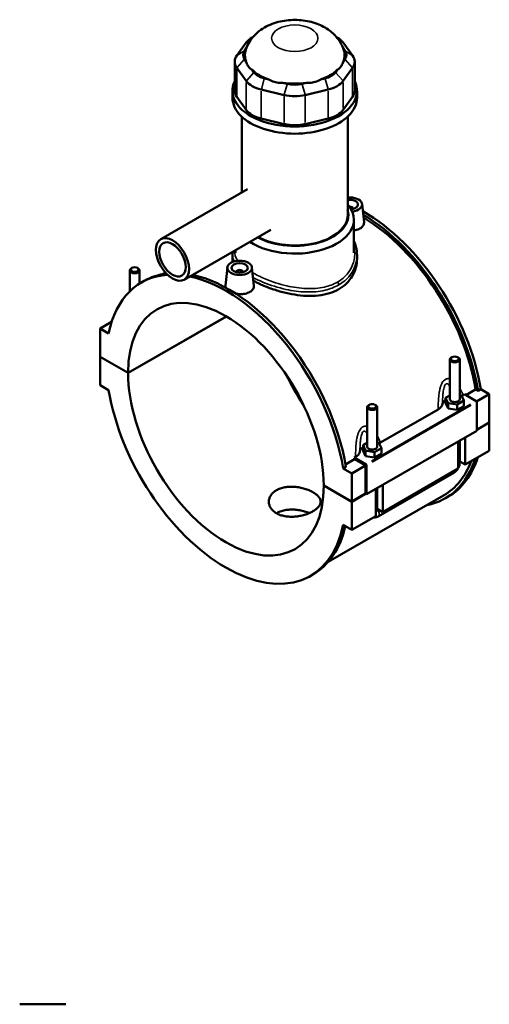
# Model space of a CAD drawing. Header units: inches. Extents: x -1.3 to 49.3, y -1.8 to 48.6.
# Tile 8 of 8: x 38.1 to 49.3, y 25.1 to 48.6. Entities that reach past the tile are written whole.
import ezdxf

# ---------------------------------------------------------------- set-up
doc = ezdxf.new("R2010")
doc.units = ezdxf.units.IN
doc.header["$MEASUREMENT"] = 0
doc.layers.add('Visible (ANSI)', color=7, linetype='Continuous', lineweight=50)
doc.layers.add('Visible Narrow (ANSI)', color=7, linetype='Continuous', lineweight=35)

msp = doc.modelspace()

# ---------------------------------------------------------------- linework, layer by layer
at = {"layer": 'Visible (ANSI)'}
for p, q in [((43.534, 48.086), (43.308, 47.772)), ((43.697, 48.221), (43.676, 48.209)), ((45.686, 48.221), (45.707, 48.209)), ((46.075, 47.772), (45.849, 48.086)), ((43.492, 47.89), (43.534, 47.949)), ((45.85, 47.949), (45.892, 47.89)), ((43.258, 47.626), (43.258, 46.934)), ((43.535, 47.626), (43.492, 47.686)), ((45.892, 47.686), (45.848, 47.626)), ((46.125, 47.626), (46.125, 46.934)), ((43.308, 47.48), (43.534, 47.166)), ((43.718, 47.372), (43.675, 47.432)), ((45.709, 47.432), (45.665, 47.372)), ((45.849, 47.166), (46.075, 47.48)), ((44.073, 47.203), (43.968, 47.228)), ((44.514, 47.097), (44.41, 47.122)), ((44.973, 47.122), (44.869, 47.097)), ((45.415, 47.228), (45.31, 47.203)), ((43.203, 46.763), (43.203, 46.934)), ((43.892, 46.96), (44.439, 46.83)), ((44.945, 46.83), (45.491, 46.96)), ((46.18, 46.763), (46.18, 46.934)), ((43.534, 46.473), (43.308, 46.788)), ((46.075, 46.788), (45.849, 46.473)), ((43.427, 44.5), (43.427, 46.311)), ((44.439, 46.137), (43.892, 46.267)), ((45.491, 46.267), (44.945, 46.137)), ((45.957, 43.961), (45.957, 46.311)), ((43.562, 44.578), (41.492, 43.386)), ((46.086, 44.115), (46.086, 44.108)), ((46.302, 44.223), (46.348, 43.794)), ((46.105, 43.059), (46.105, 43.852)), ((44.121, 43.607), (42.051, 42.415)), ((43.278, 43.059), (43.278, 43.122)), ((43.203, 43.002), (43.203, 42.914)), ((46.18, 43.002), (46.18, 42.914)), ((40.749, 42.134), (40.749, 42.636)), ((40.8, 42.694), (40.783, 42.684)), ((40.934, 42.694), (40.951, 42.684)), ((40.985, 42.321), (40.985, 42.636)), ((43.082, 42.708), (43.036, 42.278)), ((43.671, 42.708), (43.717, 42.279)), ((41.028, 42.346), (41.093, 42.384)), ((41.601, 42.585), (41.533, 42.546)), ((43.298, 42.593), (43.298, 42.601)), ((43.455, 42.593), (43.455, 42.601)), ((40.343, 41.483), (40.344, 41.482)), ((40.343, 41.48), (40.343, 41.483)), ((40.344, 41.483), (40.343, 41.483)), ((40.709, 40.187), (43.055, 41.538)), ((43.058, 41.536), (40.709, 40.184)), ((40.317, 41.403), (40.042, 41.245)), ((40.246, 41.128), (40.042, 41.245)), ((40.042, 41.245), (40.042, 40.571)), ((40.042, 40.571), (40.709, 40.187)), ((40.042, 40.568), (40.045, 40.569)), ((40.042, 40.568), (40.042, 39.893)), ((40.709, 40.184), (40.042, 40.568)), ((48.398, 39.556), (48.398, 40.504)), ((48.449, 40.561), (48.432, 40.552)), ((48.583, 40.561), (48.6, 40.552)), ((48.634, 39.556), (48.634, 40.504)), ((40.042, 39.893), (40.246, 39.776)), ((48.779, 39.654), (49.014, 39.79)), ((49.072, 39.757), (49.014, 39.79)), ((49.138, 39.794), (49.072, 39.757)), ((49.138, 39.794), (49.341, 39.677)), ((48.398, 39.648), (48.297, 39.59)), ((48.297, 39.59), (48.355, 39.463)), ((48.297, 39.461), (48.297, 39.59)), ((48.677, 39.648), (48.634, 39.655)), ((48.736, 39.522), (48.677, 39.648)), ((48.714, 39.656), (48.745, 39.674)), ((48.745, 39.674), (49.026, 39.512)), ((49.341, 39.677), (49.036, 39.502)), ((49.341, 39.677), (49.341, 39.003)), ((46.425, 39.368), (46.425, 38.42)), ((46.476, 39.425), (46.46, 39.416)), ((46.61, 39.425), (46.627, 39.416)), ((46.662, 39.368), (46.662, 38.42)), ((48.297, 39.461), (48.355, 39.335)), ((48.355, 39.335), (48.355, 39.463)), ((48.355, 39.463), (48.575, 39.429)), ((48.355, 39.335), (48.575, 39.301)), ((48.575, 39.429), (48.736, 39.522)), ((48.575, 39.301), (48.575, 39.429)), ((48.575, 39.301), (48.736, 39.393)), ((48.736, 39.393), (48.736, 39.522)), ((49.04, 39.488), (49.04, 38.798)), ((46.741, 38.52), (48.119, 39.313)), ((49.04, 38.83), (49.341, 39.003)), ((49.341, 39), (49.04, 38.827)), ((49.338, 39.001), (49.341, 39)), ((49.341, 39), (49.341, 38.326)), ((49.04, 38.798), (46.409, 37.283)), ((48.767, 38.64), (48.767, 37.995)), ((46.425, 38.512), (46.324, 38.454)), ((46.324, 38.454), (46.383, 38.327)), ((46.324, 38.325), (46.324, 38.454)), ((46.602, 38.293), (46.763, 38.386)), ((46.704, 38.512), (46.662, 38.519)), ((46.763, 38.386), (46.704, 38.512)), ((46.763, 38.257), (46.763, 38.386)), ((48.6, 37.899), (48.6, 38.544)), ((48.634, 38.043), (48.634, 38.564)), ((46.115, 38.159), (46.146, 38.177)), ((46.396, 37.997), (46.115, 38.159)), ((46.324, 38.325), (46.383, 38.198)), ((46.383, 38.198), (46.383, 38.327)), ((46.383, 38.327), (46.602, 38.293)), ((46.383, 38.198), (46.602, 38.165)), ((46.602, 38.165), (46.602, 38.293)), ((46.602, 38.165), (46.763, 38.257)), ((49.341, 38.326), (48.767, 37.995)), ((45.915, 37.939), (45.85, 37.901)), ((45.905, 37.999), (46.121, 38.123)), ((46.382, 37.973), (46.053, 37.784)), ((46.382, 37.973), (46.121, 38.123)), ((46.382, 37.299), (46.382, 37.973)), ((46.409, 37.283), (46.409, 37.973)), ((48.767, 37.995), (48.634, 38.071)), ((46.053, 37.784), (45.85, 37.901)), ((46.053, 37.11), (46.053, 37.784)), ((46.686, 36.756), (48.492, 37.796)), ((48.6, 37.899), (46.794, 36.859)), ((45.386, 37.494), (46.053, 37.11)), ((45.386, 37.49), (45.389, 37.492)), ((46.053, 37.106), (45.386, 37.49)), ((46.794, 37.504), (46.794, 36.859)), ((48.25, 37.255), (45.493, 35.668)), ((46.053, 37.11), (46.382, 37.299)), ((46.384, 37.297), (46.053, 37.106)), ((46.382, 37.299), (46.409, 37.283)), ((46.627, 36.763), (46.627, 37.408)), ((46.662, 37.428), (46.662, 36.907)), ((48.29, 37.186), (48.356, 37.224)), ((46.053, 36.432), (46.053, 37.106)), ((46.627, 36.763), (46.053, 36.432)), ((46.794, 36.859), (46.662, 36.935)), ((45.85, 36.549), (46.053, 36.432)), ((45.068, 35.331), (45.133, 35.369)), ((38.121, 25.088), (39.225, 25.088))]:
    msp.add_line(p, q, dxfattribs=at)
for centre, major_axis, ratio, start_param, end_param in [((44.146, 47.941), (-0.661, 0), 0.575862, 5.50164, 5.890486), ((45.238, 47.941), (-0.661, 0), 0.575862, 3.534292, 3.923138), ((43.919, 47.788), (-0.463, 0), 0.575862, 5.890486, 6.675884), ((44.692, 47.788), (-1.191, 0), 0.575862, 6.090501, 6.521997), ((44.692, 47.788), (1.191, 0), 0.575862, 6.044373, 6.47587), ((45.464, 47.788), (0.463, 0), 0.575862, 5.890486, 6.675884), ((43.919, 47.626), (-0.661, 0), 0.575862, 5.890486, 6.675884), ((45.464, 47.626), (0.661, 0), 0.575862, 5.890486, 6.675884), ((44.692, 47.788), (1.191, 0), 0.575862, 3.688179, 4.165803), ((44.146, 47.474), (-0.463, 0), 0.575862, 0.392699, 1.178097), ((44.692, 47.788), (1.191, 0), 0.575862, 5.258975, 5.736599), ((45.238, 47.474), (0.463, 0), 0.575862, 5.105088, 5.890486), ((44.692, 46.934), (-1.488, 0), 0.575862, 6.011728, 9.696235), ((44.146, 47.312), (0.661, 0), 0.575862, 3.534292, 4.31969), ((44.692, 47.788), (1.191, 0), 0.575862, 4.473577, 4.951201), ((44.692, 47.344), (-0.463, 0), 0.575862, 1.178097, 1.963495), ((45.238, 47.312), (0.661, 0), 0.575862, 5.105088, 5.890486), ((43.919, 46.934), (-0.661, 0), 0.575862, 0, 0.392699), ((45.464, 46.934), (0.661, 0), 0.575862, 5.890486, 6.283185), ((44.692, 46.763), (-1.488, 0), 0.575862, 0, 3.141593), ((44.692, 47.182), (0.661, 0), 0.575862, 4.31969, 5.105088), ((44.146, 46.619), (-0.661, 0), 0.575862, 0.392699, 1.178097), ((45.238, 46.619), (0.661, 0), 0.575862, 5.105088, 5.890486), ((44.692, 46.489), (-0.661, 0), 0.575862, 1.178097, 1.963495), ((46.007, 44.212), (0.295, 0), 0.575862, 4.91116, 8.025021), ((46.007, 44.212), (0.197, 0), 0.575862, 4.873327, 8.112151), ((44.692, 43.852), (1.414, 0), 0.575862, 3.854621, 6.74614), ((44.692, 43.961), (1.281, 0), 0.575862, 3.950849, 6.444002), ((46.007, 44.115), (0.0787, 0), 0.575862, 6.114496, 7.938646), ((46.336, 40.732), (-2.02, 3.508), 0.578093, 4.13462, 5.505182), ((44.692, 43.961), (1.265, 0), 0.575862, 3.951161, 6.283185), ((46.27, 40.694), (2.02, -3.508), 0.578093, 0.993028, 2.337563), ((46.27, 40.694), (-1.98, 3.439), 0.578093, 4.138795, 5.476093), ((40.867, 42.636), (0.118, 0), 0.575862, 2.360047, 7.064731), ((43.376, 42.601), (-0.0787, 0), 0.575862, 2.972903, 6.451874), ((43.048, 38.839), (-2.02, 3.508), 0.578093, 6.008744, 6.864821), ((43.113, 38.876), (-2.02, 3.508), 0.578093, 6.047021, 6.283185), ((43.048, 38.839), (-2.02, 3.508), 0.578093, 4.13462, 5.806506), ((43.113, 38.876), (2.02, -3.508), 0.578093, 0.993028, 2.664914), ((43.048, 38.839), (-1.65, 2.866), 0.578093, 3.92952, 7.069922), ((48.516, 40.504), (-0.118, 0), 0.575862, 5.50164, 10.206324), ((43.048, 38.839), (1.65, -2.866), 0.578093, 3.92952, 7.069922), ((46.336, 40.732), (1.65, -2.866), 0.578093, 4.58842, 4.836358), ((43.048, 38.839), (2.02, -3.508), 0.578093, 4.13462, 6.864821), ((48.516, 39.556), (-0.118, 0), 0.575862, 0, 3.141593), ((46.543, 39.368), (-0.118, 0), 0.575862, 5.50164, 10.206324), ((48.516, 39.427), (-0.295, 0), 0.575862, 5.550783, 6.193258), ((49.026, 39.496), (-0.0098, 0.0171), 0.578093, 3.928925, 5.499721), ((46.543, 38.291), (-0.295, 0), 0.575862, 5.550783, 6.193258), ((46.543, 38.42), (-0.118, 0), 0.575862, 0, 3.141593), ((43.376, 39.028), (-1.98, 3.439), 0.578093, 4.138795, 4.148949), ((46.336, 40.732), (2.02, -3.508), 0.578093, 0, 0.482834), ((46.396, 37.981), (0.0098, -0.0171), 0.578093, 0.787332, 2.358128), ((46.27, 40.694), (2.02, -3.508), 0.578093, 6.084831, 6.766019), ((46.27, 40.694), (1.98, -3.439), 0.578093, 0, 0.443171), ((43.113, 38.876), (2.02, -3.508), 0.578093, 0, 0.558197)]:
    msp.add_ellipse(centre, major_axis=major_axis, ratio=ratio, start_param=start_param, end_param=end_param, dxfattribs=at)
for centre, major_axis, ratio in [((41.771, 42.9), (-0.279, 0.485), 0.578093), ((41.771, 42.9), (-0.224, 0.388), 0.578093), ((43.376, 42.697), (0.295, 0), 0.575862), ((40.867, 42.656), (0.0945, 0), 0.575862), ((43.376, 42.697), (0.197, 0), 0.575862), ((48.516, 40.523), (0.0945, 0), 0.575862), ((46.543, 39.387), (0.0945, 0), 0.575862)]:
    msp.add_ellipse(centre, major_axis=major_axis, ratio=ratio, dxfattribs=at)
for points, knots in [([(45.86, 47.92), (45.829, 48.011), (45.784, 48.093), (45.671, 48.247), (45.601, 48.314), (45.431, 48.441), (45.33, 48.493), (45.102, 48.579), (44.974, 48.607), (44.712, 48.631), (44.579, 48.628), (44.315, 48.587), (44.185, 48.55), (43.937, 48.433), (43.818, 48.355), (43.638, 48.157), (43.571, 48.055), (43.526, 47.929), (43.525, 47.924), (43.523, 47.92)], [0.978083, 0.978083, 0.978083, 0.978083, 1.185423, 1.185423, 1.438851, 1.438851, 1.776154, 1.776154, 2.192364, 2.192364, 2.618544, 2.618544, 3.045426, 3.045426, 3.445537, 3.445537, 3.724104, 3.724104, 3.734306, 3.734306, 3.734306, 3.734306]), ([(43.535, 47.626), (43.537, 47.618), (43.539, 47.61), (43.553, 47.566), (43.569, 47.535), (43.587, 47.51), (43.605, 47.484), (43.629, 47.461), (43.662, 47.439), (43.668, 47.436), (43.675, 47.432)], [-0.4425768, -0.4425768, -0.4425768, -0.4425768, -0.3612, -0.3612, 0, 0, 0, 0.3612, 0.3612, 0.4425768, 0.4425768, 0.4425768, 0.4425768]), ([(45.709, 47.432), (45.715, 47.436), (45.721, 47.439), (45.755, 47.461), (45.778, 47.484), (45.796, 47.51), (45.814, 47.535), (45.83, 47.566), (45.844, 47.61), (45.846, 47.618), (45.848, 47.626)], [-0.4425768, -0.4425768, -0.4425768, -0.4425768, -0.3612, -0.3612, 0, 0, 0, 0.3612, 0.3612, 0.4425768, 0.4425768, 0.4425768, 0.4425768]), ([(44.073, 47.203), (44.082, 47.197), (44.092, 47.192), (44.144, 47.164), (44.19, 47.147), (44.234, 47.137), (44.278, 47.127), (44.327, 47.121), (44.388, 47.121), (44.399, 47.122), (44.41, 47.122)], [-0.4425768, -0.4425768, -0.4425768, -0.4425768, -0.3612, -0.3612, 0, 0, 0, 0.3612, 0.3612, 0.4425768, 0.4425768, 0.4425768, 0.4425768]), ([(44.973, 47.122), (44.984, 47.122), (44.996, 47.121), (45.056, 47.121), (45.105, 47.127), (45.149, 47.137), (45.193, 47.147), (45.239, 47.164), (45.292, 47.192), (45.301, 47.197), (45.31, 47.203)], [-0.4425768, -0.4425768, -0.4425768, -0.4425768, -0.3612, -0.3612, 0, 0, 0, 0.3612, 0.3612, 0.4425768, 0.4425768, 0.4425768, 0.4425768]), ([(46.347, 43.794), (46.348, 43.79), (46.348, 43.785), (46.348, 43.755), (46.34, 43.727), (46.305, 43.676), (46.279, 43.653), (46.249, 43.636)], [4.5214418, 4.5214418, 4.5214418, 4.5214418, 4.5750462, 4.5750462, 4.9019975, 4.9019975, 5.2289487, 5.2289487, 5.2289487, 5.2289487]), ([(46.249, 43.636), (46.218, 43.618), (46.18, 43.604), (46.127, 43.593), (46.116, 43.591), (46.105, 43.589)], [0, 0, 0, 0, 0.3269513, 0.3269513, 0.4093657, 0.4093657, 0.4093657, 0.4093657]), ([(46.105, 43.341), (46.126, 43.296), (46.143, 43.249), (46.172, 43.136), (46.18, 43.069), (46.18, 43.002)], [30.488914, 30.488914, 30.488914, 30.488914, 30.974488, 30.974488, 31.635584, 31.635584, 31.635584, 31.635584]), ([(46.18, 42.914), (46.18, 42.845), (46.171, 42.775), (46.134, 42.636), (46.105, 42.567), (46.03, 42.438), (45.983, 42.378), (45.873, 42.272), (45.811, 42.226), (45.744, 42.187)], [20.148425, 20.148425, 20.148425, 20.148425, 20.868326, 20.868326, 21.588228, 21.588228, 22.30813, 22.30813, 23.028031, 23.028031, 23.028031, 23.028031]), ([(45.744, 42.187), (45.677, 42.149), (45.602, 42.116), (45.438, 42.065), (45.35, 42.047), (45.167, 42.027), (45.072, 42.024), (44.88, 42.032), (44.784, 42.042), (44.599, 42.071), (44.503, 42.092), (44.312, 42.141), (44.216, 42.171), (44.033, 42.236), (43.945, 42.272), (43.807, 42.335), (43.755, 42.361), (43.706, 42.387)], [0, 0, 0, 0, 0.719902, 0.719902, 1.439803, 1.439803, 2.159705, 2.159705, 2.879606, 2.879606, 3.598957, 3.598957, 4.318307, 4.318307, 5.037657, 5.037657, 5.528276, 5.528276, 5.528276, 5.528276]), ([(43.044, 42.225), (43.038, 42.239), (43.035, 42.253), (43.035, 42.27), (43.035, 42.274), (43.036, 42.278)], [4.3829545, 4.3829545, 4.3829545, 4.3829545, 4.5750462, 4.5750462, 4.6273998, 4.6273998, 4.6273998, 4.6273998]), ([(43.717, 42.279), (43.718, 42.275), (43.718, 42.271), (43.718, 42.24), (43.71, 42.212), (43.675, 42.161), (43.649, 42.139), (43.618, 42.121)], [7.1359162, 7.1359162, 7.1359162, 7.1359162, 7.1895206, 7.1895206, 7.5164718, 7.5164718, 7.8434231, 7.8434231, 7.8434231, 7.8434231]), ([(43.618, 42.121), (43.588, 42.104), (43.549, 42.089), (43.465, 42.071), (43.42, 42.068), (43.347, 42.071), (43.317, 42.074), (43.287, 42.08)], [2.6144744, 2.6144744, 2.6144744, 2.6144744, 2.9414257, 2.9414257, 3.2683769, 3.2683769, 3.4924263, 3.4924263, 3.4924263, 3.4924263]), ([(48.119, 39.313), (48.15, 39.331), (48.174, 39.351), (48.208, 39.396), (48.218, 39.419), (48.222, 39.442)], [-0.6413414, -0.6413414, -0.6413414, -0.6413414, -0.3137871, -0.3137871, 0, 0, 0, 0]), ([(46.146, 38.177), (46.177, 38.195), (46.201, 38.215), (46.235, 38.26), (46.246, 38.283), (46.249, 38.306)], [-0.6413414, -0.6413414, -0.6413414, -0.6413414, -0.3137871, -0.3137871, 0, 0, 0, 0]), ([(48.6, 37.912), (48.602, 37.917), (48.605, 37.922), (48.616, 37.945), (48.622, 37.964), (48.632, 38.002), (48.634, 38.022), (48.634, 38.043)], [3.9900665, 3.9900665, 3.9900665, 3.9900665, 4.0840704, 4.0840704, 4.3982297, 4.3982297, 4.712389, 4.712389, 4.712389, 4.712389]), ([(48.492, 37.796), (48.51, 37.806), (48.526, 37.819), (48.554, 37.846), (48.567, 37.861), (48.582, 37.882), (48.585, 37.887), (48.588, 37.892)], [3.1415927, 3.1415927, 3.1415927, 3.1415927, 3.4557519, 3.4557519, 3.7699112, 3.7699112, 3.8682842, 3.8682842, 3.8682842, 3.8682842]), ([(45.128, 36.878), (45.101, 36.862), (45.07, 36.847), (45.002, 36.818), (44.966, 36.805), (44.89, 36.782), (44.85, 36.773), (44.77, 36.758), (44.73, 36.753), (44.653, 36.747), (44.613, 36.746), (44.533, 36.749), (44.494, 36.753), (44.418, 36.767), (44.381, 36.776), (44.314, 36.8), (44.283, 36.814), (44.228, 36.846), (44.202, 36.865), (44.157, 36.906), (44.137, 36.929), (44.105, 36.977), (44.094, 37.002), (44.078, 37.054), (44.074, 37.08), (44.074, 37.131), (44.078, 37.157), (44.094, 37.208), (44.105, 37.234), (44.137, 37.282), (44.157, 37.305), (44.202, 37.346), (44.228, 37.365), (44.283, 37.396), (44.314, 37.411), (44.381, 37.434), (44.418, 37.444), (44.494, 37.457), (44.533, 37.462), (44.613, 37.465), (44.653, 37.464), (44.73, 37.458), (44.77, 37.453), (44.85, 37.438), (44.89, 37.428), (44.966, 37.406), (45.002, 37.393), (45.07, 37.364), (45.101, 37.349), (45.156, 37.317), (45.181, 37.3), (45.227, 37.263), (45.246, 37.244), (45.278, 37.205), (45.29, 37.185), (45.305, 37.145), (45.309, 37.125), (45.309, 37.086), (45.305, 37.066), (45.29, 37.026), (45.278, 37.006), (45.246, 36.967), (45.227, 36.947), (45.181, 36.911), (45.156, 36.894), (45.128, 36.878)], [0, 0, 0, 0, 0.296077, 0.296077, 0.592153, 0.592153, 0.88823, 0.88823, 1.184306, 1.184306, 1.48037, 1.48037, 1.776434, 1.776434, 2.072498, 2.072498, 2.368563, 2.368563, 2.664627, 2.664627, 2.960691, 2.960691, 3.256755, 3.256755, 3.552819, 3.552819, 3.848895, 3.848895, 4.144972, 4.144972, 4.441049, 4.441049, 4.737125, 4.737125, 5.033202, 5.033202, 5.329278, 5.329278, 5.625355, 5.625355, 5.921431, 5.921431, 6.217495, 6.217495, 6.51356, 6.51356, 6.809624, 6.809624, 7.105688, 7.105688, 7.401752, 7.401752, 7.697816, 7.697816, 7.99388, 7.99388, 8.289944, 8.289944, 8.58602, 8.58602, 8.882097, 8.882097, 9.178174, 9.178174, 9.47425, 9.47425, 9.47425, 9.47425]), ([(45.042, 36.835), (45.04, 36.836), (45.038, 36.837), (45.002, 36.851), (44.966, 36.864), (44.89, 36.886), (44.85, 36.895), (44.77, 36.909), (44.73, 36.914), (44.653, 36.919), (44.613, 36.919), (44.533, 36.915), (44.494, 36.91), (44.418, 36.896), (44.381, 36.886), (44.314, 36.862), (44.283, 36.848), (44.255, 36.832), (44.254, 36.831), (44.254, 36.831)], [2.644872, 2.644872, 2.644872, 2.644872, 2.662549, 2.662549, 2.958385, 2.958385, 3.254221, 3.254221, 3.550057, 3.550057, 3.845899, 3.845899, 4.141741, 4.141741, 4.437583, 4.437583, 4.733425, 4.733425, 4.738081, 4.738081, 4.738081, 4.738081]), ([(46.57, 36.73), (46.586, 36.728), (46.601, 36.729), (46.635, 36.734), (46.653, 36.74), (46.675, 36.75), (46.681, 36.753), (46.686, 36.756)], [2.6025278, 2.6025278, 2.6025278, 2.6025278, 2.7863637, 2.7863637, 3.0520987, 3.0520987, 3.1415927, 3.1415927, 3.1415927, 3.1415927])]:
    msp.add_open_spline(points, degree=3, knots=knots, dxfattribs=at)
for points in [[(43.203, 43.002), (43.203, 43.03), (43.207, 43.058), (43.214, 43.085)], [(43.214, 42.839), (43.207, 42.865), (43.203, 42.889), (43.203, 42.914)], [(48.681, 39.639), (48.693, 39.644), (48.704, 39.65), (48.714, 39.656)], [(46.708, 38.503), (46.72, 38.508), (46.731, 38.514), (46.741, 38.52)]]:
    msp.add_open_spline(points, degree=3, dxfattribs=at)
at = {"layer": 'Visible Narrow (ANSI)'}
for p, q in [((43.643, 48.156), (43.54, 48.09)), ((45.74, 48.156), (45.843, 48.09)), ((43.482, 47.885), (43.317, 47.778)), ((45.901, 47.885), (46.066, 47.778)), ((43.482, 47.676), (43.317, 47.491)), ((45.901, 47.676), (46.066, 47.491)), ((43.308, 46.823), (43.308, 47.446)), ((43.709, 47.362), (43.544, 47.176)), ((45.675, 47.362), (45.84, 47.176)), ((46.075, 47.446), (46.075, 46.823)), ((43.534, 47.131), (43.534, 46.508)), ((43.965, 47.214), (43.896, 46.973)), ((45.419, 47.214), (45.487, 46.973)), ((45.849, 46.508), (45.849, 47.131)), ((43.892, 46.302), (43.892, 46.925)), ((44.511, 47.084), (44.442, 46.843)), ((44.873, 47.084), (44.941, 46.843)), ((45.491, 46.925), (45.491, 46.302)), ((44.439, 46.795), (44.439, 46.172)), ((44.945, 46.172), (44.945, 46.795)), ((48.894, 39.437), (46.527, 38.073)), ((46.541, 38.049), (48.908, 39.412))]:
    msp.add_line(p, q, dxfattribs=at)
msp.add_ellipse((44.692, 48.187), major_axis=(-0.552, 0), ratio=0.575862, dxfattribs=at)
for centre, major_axis, ratio, start_param, end_param in [((45.697, 42.316), (-0.033, 0.0573), 0.578093, 3.989577, 5.081323), ((48.516, 38.043), (0.118, 0), 0.575862, 5.537057, 6.243915), ((48.433, 37.898), (0.059, -0.102), 0.578093, 0.039559, 0.751625), ((46.543, 36.907), (0.118, 0), 0.575862, 5.537057, 6.243915), ((46.627, 36.859), (0.059, -0.102), 0.578093, 0.096552, 1.834497)]:
    msp.add_ellipse(centre, major_axis=major_axis, ratio=ratio, start_param=start_param, end_param=end_param, dxfattribs=at)
for points, knots in [([(43.334, 42.865), (43.333, 42.866), (43.333, 42.866), (43.273, 42.948), (43.249, 43.028), (43.261, 43.109), (43.262, 43.111), (43.262, 43.112)], [18.960293, 18.960293, 18.960293, 18.960293, 18.967156, 18.967156, 20.408642, 20.408642, 20.441408, 20.441408, 20.441408, 20.441408]), ([(46.105, 43.212), (46.13, 43.105), (46.132, 42.993), (46.076, 42.723), (45.986, 42.57), (45.808, 42.418), (45.763, 42.386), (45.714, 42.357)], [31.050154, 31.050154, 31.050154, 31.050154, 32.212701, 32.212701, 33.979954, 33.979954, 34.512244, 34.512244, 34.512244, 34.512244]), ([(45.744, 42.289), (45.795, 42.319), (45.843, 42.352), (46.03, 42.51), (46.125, 42.669), (46.174, 42.891), (46.18, 42.946), (46.18, 43.002)], [-34.512244, -34.512244, -34.512244, -34.512244, -33.979954, -33.979954, -32.212701, -32.212701, -31.635584, -31.635584, -31.635584, -31.635584]), ([(45.714, 42.357), (45.621, 42.304), (45.515, 42.264), (45.265, 42.208), (45.117, 42.197), (44.813, 42.209), (44.655, 42.232), (44.32, 42.309), (44.144, 42.367), (43.875, 42.48), (43.774, 42.53), (43.685, 42.581)], [11.504081, 11.504081, 11.504081, 11.504081, 12.508458, 12.508458, 13.701281, 13.701281, 14.903704, 14.903704, 16.305537, 16.305537, 17.26114, 17.26114, 17.26114, 17.26114]), ([(43.697, 42.467), (43.774, 42.426), (43.858, 42.387), (44.112, 42.282), (44.295, 42.224), (44.642, 42.148), (44.805, 42.126), (45.122, 42.117), (45.276, 42.13), (45.536, 42.191), (45.647, 42.233), (45.744, 42.289)], [-17.062481, -17.062481, -17.062481, -17.062481, -16.305537, -16.305537, -14.903704, -14.903704, -13.701281, -13.701281, -12.508458, -12.508458, -11.504081, -11.504081, -11.504081, -11.504081]), ([(48.398, 40.045), (48.385, 40.048), (48.372, 40.049), (48.344, 40.049), (48.33, 40.047), (48.308, 40.039), (48.299, 40.035), (48.291, 40.03), (48.283, 40.026), (48.276, 40.02), (48.256, 40.004), (48.244, 39.991), (48.223, 39.964), (48.214, 39.948), (48.194, 39.909), (48.184, 39.883), (48.167, 39.832), (48.161, 39.806), (48.147, 39.742), (48.141, 39.702), (48.13, 39.611), (48.126, 39.559), (48.121, 39.449), (48.12, 39.392), (48.119, 39.328), (48.119, 39.321), (48.119, 39.313)], [-3.038079, -3.038079, -3.038079, -3.038079, -2.905274, -2.905274, -2.761735, -2.761735, -2.675177, -2.675177, -2.675177, -2.58862, -2.58862, -2.44508, -2.44508, -2.304165, -2.304165, -2.099394, -2.099394, -1.908781, -1.908781, -1.623189, -1.623189, -1.251919, -1.251919, -0.83598, -0.83598, -0.781638, -0.781638, -0.781638, -0.781638]), ([(48.222, 39.442), (48.223, 39.473), (48.223, 39.505), (48.226, 39.577), (48.228, 39.618), (48.234, 39.69), (48.237, 39.72), (48.244, 39.769), (48.248, 39.788), (48.256, 39.826), (48.261, 39.844), (48.271, 39.872), (48.275, 39.882), (48.285, 39.9), (48.291, 39.908), (48.3, 39.918), (48.304, 39.921), (48.307, 39.923), (48.311, 39.925), (48.315, 39.926), (48.326, 39.928), (48.332, 39.928), (48.346, 39.923), (48.352, 39.919), (48.368, 39.906), (48.377, 39.896), (48.39, 39.877), (48.394, 39.87), (48.398, 39.863)], [0.976344, 0.976344, 0.976344, 0.976344, 1.251919, 1.251919, 1.623189, 1.623189, 1.908781, 1.908781, 2.099394, 2.099394, 2.304165, 2.304165, 2.44508, 2.44508, 2.58862, 2.58862, 2.675177, 2.675177, 2.675177, 2.761735, 2.761735, 2.905274, 2.905274, 3.04619, 3.04619, 3.250961, 3.250961, 3.357597, 3.357597, 3.357597, 3.357597]), ([(48.714, 39.656), (48.712, 39.662), (48.709, 39.668), (48.688, 39.72), (48.667, 39.764), (48.64, 39.812), (48.637, 39.817), (48.634, 39.823)], [-4.5687165, -4.5687165, -4.5687165, -4.5687165, -4.5143746, -4.5143746, -4.0984353, -4.0984353, -4.0457288, -4.0457288, -4.0457288, -4.0457288]), ([(46.425, 38.909), (46.412, 38.912), (46.399, 38.913), (46.372, 38.913), (46.357, 38.911), (46.335, 38.903), (46.327, 38.899), (46.319, 38.894), (46.31, 38.89), (46.303, 38.884), (46.283, 38.868), (46.271, 38.855), (46.251, 38.827), (46.241, 38.812), (46.221, 38.772), (46.211, 38.747), (46.194, 38.696), (46.188, 38.67), (46.174, 38.606), (46.168, 38.566), (46.157, 38.475), (46.153, 38.423), (46.148, 38.313), (46.147, 38.256), (46.146, 38.192), (46.146, 38.185), (46.146, 38.177)], [-3.037699, -3.037699, -3.037699, -3.037699, -2.904895, -2.904895, -2.761356, -2.761356, -2.674798, -2.674798, -2.674798, -2.58824, -2.58824, -2.444701, -2.444701, -2.303786, -2.303786, -2.099015, -2.099015, -1.908403, -1.908403, -1.622812, -1.622812, -1.251543, -1.251543, -0.835598, -0.835598, -0.781259, -0.781259, -0.781259, -0.781259]), ([(46.249, 38.306), (46.25, 38.337), (46.251, 38.368), (46.253, 38.441), (46.255, 38.482), (46.261, 38.554), (46.264, 38.584), (46.272, 38.633), (46.275, 38.652), (46.283, 38.69), (46.288, 38.708), (46.298, 38.736), (46.302, 38.746), (46.312, 38.764), (46.318, 38.772), (46.327, 38.782), (46.331, 38.784), (46.335, 38.787), (46.338, 38.789), (46.342, 38.79), (46.353, 38.792), (46.359, 38.792), (46.373, 38.787), (46.379, 38.783), (46.395, 38.77), (46.404, 38.76), (46.417, 38.741), (46.421, 38.734), (46.425, 38.727)], [0.975965, 0.975965, 0.975965, 0.975965, 1.251543, 1.251543, 1.622812, 1.622812, 1.908403, 1.908403, 2.099015, 2.099015, 2.303786, 2.303786, 2.444701, 2.444701, 2.58824, 2.58824, 2.674798, 2.674798, 2.674798, 2.761356, 2.761356, 2.904895, 2.904895, 3.04581, 3.04581, 3.250581, 3.250581, 3.357218, 3.357218, 3.357218, 3.357218]), ([(46.741, 38.52), (46.739, 38.526), (46.736, 38.532), (46.715, 38.584), (46.694, 38.628), (46.668, 38.676), (46.665, 38.681), (46.662, 38.687)], [-4.5683372, -4.5683372, -4.5683372, -4.5683372, -4.5139982, -4.5139982, -4.0980527, -4.0980527, -4.0453495, -4.0453495, -4.0453495, -4.0453495])]:
    msp.add_open_spline(points, degree=3, knots=knots, dxfattribs=at)
msp.add_open_spline([(43.203, 43.002), (43.204, 42.951), (43.217, 42.9), (43.245, 42.849)], degree=3, dxfattribs=at)

doc.saveas('drawing.dxf')
